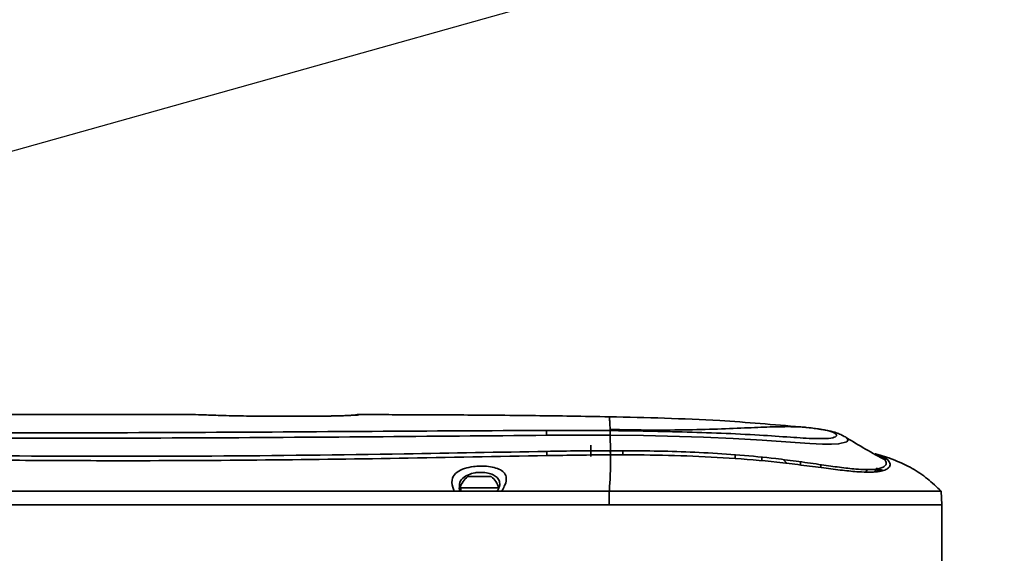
# Model space of a CAD drawing. Header units: millimetres. Extents: x -7686 to -856, y -458 to 6140.
# Tile 77 of 103: x -5568 to -5424, y 5391 to 5470. Entities that reach past the tile are written whole.
import ezdxf

# ---------------------------------------------------------------- set-up
doc = ezdxf.new("R2010")
doc.units = ezdxf.units.MM
doc.header["$LTSCALE"] = 5
doc.header["$PDSIZE"] = -1
doc.dimstyles.new('本体 安装', dxfattribs={"dimtxt": 24, "dimasz": 12, "dimexe": 7, "dimexo": 0.625, "dimtad": 1, "dimtoh": 1, "dimtxsty": 'Standard', "dimcen": 2.5, "dimclrd": 1, "dimclre": 1, "dimclrt": 4, "dimadec": 0, "dimazin": 0, "dimtfac": 1, "dimtmove": 0, "dimatfit": 3, "dimfxl": 1, "dimarcsym": 0})

# ---------------------------------------------------------------- blocks, each defined once
blk = doc.blocks.new('*D90')
at = {"color": 1, "linetype": 'Continuous', "lineweight": -2, "transparency": 16777216}
blk.add_arc((-5967.74, 5338.24), 313, 2.1968, 167.8032, dxfattribs=at)
at = {"color": 1, "linetype": 'Continuous', "transparency": 16777216}
for points in [[(-6271.71, 5403.98), (-6275.64, 5404.75), (-6275.98, 5392.59)], [(-5652.97, 5350.28), (-5656.97, 5350.2), (-5654.74, 5338.24)]]:
    blk.add_solid(points, dxfattribs=at)
at = {"layer": 'Defpoints', "color": 0, "linetype": 'Continuous', "transparency": 16777216}
for p in [(-5795.74, 5599.75), (-6875.73, 5498.34), (-6220.21, 5338.24), (-5967.74, 5338.24), (-5340.73, 5338.24)]:
    blk.add_point(p, dxfattribs=at)
at = {"color": 4, "linetype": 'Continuous', "lineweight": 20, "transparency": 16777216, "insert": (-5939.36, 5662.63), "char_height": 24, "attachment_point": 5, "rotation": 355}
blk.add_mtext('170°', dxfattribs=at)
blk = doc.blocks.new('*D92')
at = {"color": 1, "linetype": 'ByBlock', "lineweight": -2, "transparency": 16777216}
for p, q in [((-4975.19, 5617.51), (-5068.65, 5591.21)), ((-4886.56, 5617.51), (-4975.19, 5617.51)), ((-5967.74, 5338.24), (-5080.2, 5587.96))]:
    blk.add_line(p, q, dxfattribs=at)
at = {"color": 1, "linetype": 'ByBlock', "transparency": 16777216}
blk.add_solid([(-5069.19, 5593.14), (-5068.11, 5589.29), (-5080.2, 5587.96)], dxfattribs=at)
at = {"layer": 'Defpoints', "color": 0, "linetype": 'ByBlock', "transparency": 16777216}
for p in [(-5080.2, 5587.96), (-5967.74, 5338.24)]:
    blk.add_point(p, dxfattribs=at)
at = {"color": 4, "linetype": 'ByBlock', "transparency": 16777216, "insert": (-4930.56, 5630.13), "char_height": 24, "attachment_point": 5}
blk.add_mtext('R922', dxfattribs=at)

msp = doc.modelspace()

# ---------------------------------------------------------------- linework, layer by layer
at = {"linetype": 'Continuous', "lineweight": 35}
for p, q in [((-5532.849, 5411.301), (-5532.849, 5411.295)), ((-5524.467, 5411.296), (-5524.467, 5411.291)), ((-5518.731, 5411.524), (-5519.277, 5411.432)), ((-5518.891, 5411.476), (-5518.497, 5411.501)), ((-5452.613, 5409.629), (-5451.687, 5409.518)), ((-5450.814, 5409.397), (-5451.254, 5409.461)), ((-5481.517, 5409.345), (-5481.511, 5409.17)), ((-5481.511, 5409.17), (-5481.516, 5408.474)), ((-5481.501, 5408.473), (-5481.516, 5408.474)), ((-5481.511, 5409.17), (-5481.493, 5409.17)), ((-5481.493, 5409.17), (-5481.501, 5408.473)), ((-5481.501, 5408.473), (-5481.484, 5406.206)), ((-5484.351, 5407.039), (-5484.351, 5405.339)), ((-5481.499, 5406.206), (-5481.484, 5406.206)), ((-5481.499, 5406.206), (-5481.476, 5405.595)), ((-5481.484, 5406.206), (-5481.459, 5405.595)), ((-5481.459, 5405.595), (-5481.476, 5405.595)), ((-5479.671, 5406.207), (-5479.671, 5405.594)), ((-5463.119, 5405.047), (-5463.119, 5405.609)), ((-5459.207, 5405.244), (-5459.207, 5404.709)), ((-5455.467, 5404.338), (-5456.065, 5404.904)), ((-5453.499, 5404.106), (-5453.499, 5404.576)), ((-5450.531, 5404.158), (-5450.531, 5403.727)), ((-5442.402, 5403.632), (-5441.779, 5403.196)), ((-5442.402, 5403.632), (-5441.379, 5403.278)), ((-5501.873, 5402.389), (-5502.438, 5402.389)), ((-5499.039, 5402.389), (-5501.873, 5402.389)), ((-5443.695, 5403.431), (-5443.841, 5403.114)), ((-5442.459, 5403.446), (-5442.566, 5403.098)), ((-5502.641, 5400.739), (-5503.589, 5400.739)), ((-5503.489, 5400.739), (-5503.489, 5400.239)), ((-5497.889, 5400.739), (-5502.641, 5400.739)), ((-5502.461, 5400.239), (-5504.462, 5400.239)), ((-5503.489, 5400.239), (-5497.989, 5400.239)), ((-5502.461, 5400.239), (-5499.464, 5400.239)), ((-5499.464, 5400.239), (-5497.466, 5400.239)), ((-5481.661, 5398.239), (-5481.651, 5400.239)), ((-5432.738, 5398.237), (-5432.843, 5400.241)), ((-5432.739, 5398.239), (-5432.739, 5387.266))]:
    msp.add_line(p, q, dxfattribs=at)
at = {"linetype": 'Continuous', "lineweight": 35, "flags": 128}
msp.add_lwpolyline([(-5446.714, 5408.07), (-5446.509, 5407.812), (-5446.723, 5407.49), (-5447.925, 5407.212), (-5448.957, 5407.16), (-5450.29, 5407.172), (-5452.157, 5407.257), (-5454.288, 5407.399), (-5459.149, 5407.748), (-5463.435, 5408.002), (-5467.777, 5408.195), (-5476.625, 5408.423), (-5481.501, 5408.473), (-5481.501, 5408.473), (-5481.501, 5408.473)], dxfattribs=at)
at = {"linetype": 'Continuous', "lineweight": 35}
for centre, radius, start, end in [((-5456.756, 5408.171), 34.109, 178.26941, 179.49833), ((-5455.223, 5407.319), 35.653, 181.93825, 182.939), ((-5500.739, 5399.978), 2.95, 125.1663, 165.03898), ((-5500.739, 5399.978), 2.95, 14.96102, 54.8337)]:
    msp.add_arc(centre, radius, start, end, dxfattribs=at)
for points, knots in [([(-5652.934, 5411.468), (-5652.12, 5411.474), (-5647.9, 5411.505), (-5640.246, 5411.521), (-5629.857, 5411.541), (-5619.624, 5411.546), (-5609.688, 5411.546), (-5599.5, 5411.54), (-5588.719, 5411.537), (-5577.247, 5411.536), (-5565.745, 5411.538), (-5554.617, 5411.541), (-5547.318, 5411.545), (-5543.849, 5411.546)], [0, 0, 0, 0, 0.02239, 0.1160672, 0.2104864, 0.3081177, 0.3974858, 0.4837333, 0.5883132, 0.693962, 0.7992443, 0.9046209, 1, 1, 1, 1]), ([(-5532.849, 5411.295), (-5534.012, 5411.302), (-5536.417, 5411.317), (-5539.677, 5411.419), (-5542.225, 5411.511), (-5543.588, 5411.545), (-5543.85, 5411.546), (-5543.849, 5411.546), (-5543.849, 5411.546)], [0, 0, 0, 0, 0.2002876, 0.4143065, 0.6300963, 0.8457666, 0.9999965, 1, 1, 1, 1]), ([(-5524.467, 5411.296), (-5525.756, 5411.298), (-5528.55, 5411.301), (-5531.344, 5411.299), (-5532.849, 5411.298)], [0, 0, 0, 0, 0.4612451, 1, 1, 1, 1]), ([(-5524.467, 5411.291), (-5526.467, 5411.293), (-5529.261, 5411.295), (-5532.055, 5411.295), (-5532.849, 5411.295)], [0, 0, 0, 0, 0.7158548, 1, 1, 1, 1]), ([(-5518.89, 5411.458), (-5518.889, 5411.459), (-5518.874, 5411.46), (-5518.988, 5411.449), (-5519.283, 5411.431), (-5519.888, 5411.398), (-5520.78, 5411.361), (-5521.907, 5411.325), (-5523.176, 5411.302), (-5524.135, 5411.293), (-5524.632, 5411.297), (-5524.69, 5411.298)], [0, 0, 0, 0, 0.0091938, 0.0809692, 0.1936911, 0.3378987, 0.4956467, 0.6576958, 0.8188014, 0.9791507, 1, 1, 1, 1]), ([(-5518.497, 5411.501), (-5518.491, 5411.492), (-5518.48, 5411.473), (-5519.315, 5411.419), (-5520.681, 5411.356), (-5522.474, 5411.301), (-5523.811, 5411.294), (-5524.467, 5411.291)], [0, 0, 0, 0, 0.2018854, 0.4042797, 0.6060648, 0.8064856, 1, 1, 1, 1]), ([(-5518.731, 5411.524), (-5518.731, 5411.524), (-5518.73, 5411.52), (-5518.614, 5411.511), (-5518.497, 5411.501)], [0, 0, 0, 0, 0.00001363, 1, 1, 1, 1]), ([(-5518.731, 5411.524), (-5518.247, 5411.523), (-5517.251, 5411.52), (-5515.697, 5411.516), (-5513.965, 5411.51), (-5511.818, 5411.503), (-5509.151, 5411.493), (-5506.128, 5411.48), (-5502.527, 5411.459), (-5498.009, 5411.424), (-5492.745, 5411.376), (-5487.118, 5411.295), (-5483.486, 5411.226), (-5481.617, 5411.191)], [0, 0, 0, 0, 0.0391222, 0.0804914, 0.1256134, 0.179068, 0.2540362, 0.3412156, 0.4234012, 0.5451526, 0.7063477, 0.8489446, 1, 1, 1, 1]), ([(-5481.617, 5411.191), (-5481.617, 5411.191), (-5481.617, 5411.191), (-5481.606, 5410.995), (-5481.569, 5410.441), (-5481.535, 5409.717), (-5481.517, 5409.345)], [0, 0, 0, 0, 0.2296142, 0.469517, 0.72746949, 1, 1, 1, 1]), ([(-5481.617, 5411.191), (-5476.208, 5411.073), (-5466.816, 5410.869), (-5457.458, 5410.047), (-5453.49, 5409.698)], [0, 0, 0, 0, 0.5759428, 1, 1, 1, 1]), ([(-5670.849, 5409.705), (-5658.648, 5409.642), (-5629.002, 5409.491), (-5595, 5408.957), (-5555.756, 5408.784), (-5525.401, 5409.004), (-5499.406, 5409.152), (-5490.849, 5409.201)], [0, 0, 0, 0, 0.2033318, 0.4941022, 0.5667393, 0.8573904, 1, 1, 1, 1]), ([(-5481.517, 5409.345), (-5480.912, 5409.328), (-5479.7, 5409.294), (-5477.874, 5409.262), (-5474.842, 5409.232), (-5470.642, 5409.258), (-5465.599, 5409.392), (-5461.145, 5409.577), (-5457.499, 5409.728), (-5455.249, 5409.755), (-5453.962, 5409.726), (-5453.264, 5409.69), (-5452.788, 5409.65), (-5452.671, 5409.636), (-5452.613, 5409.63)], [0, 0, 0, 0, 0.0426279, 0.0852205, 0.1278847, 0.2556397, 0.3839394, 0.513044, 0.6406038, 0.765996, 0.8257154, 0.8850496, 0.9429064, 1, 1, 1, 1]), ([(-5481.493, 5409.17), (-5479.875, 5409.149), (-5476.342, 5409.103), (-5470.897, 5408.977), (-5465.174, 5408.791), (-5459.822, 5408.529), (-5455.766, 5408.246), (-5453.089, 5408.067), (-5451.061, 5407.963), (-5449.228, 5407.98), (-5448.303, 5408.218), (-5448.13, 5408.514), (-5448.461, 5408.866), (-5449.425, 5409.2), (-5450.707, 5409.384), (-5451.349, 5409.476)], [0, 0, 0, 0, 0.0926949, 0.2023417, 0.3119878, 0.4212658, 0.5130477, 0.5536441, 0.5941407, 0.657038, 0.719938, 0.7714316, 0.8230591, 0.9114549, 1, 1, 1, 1]), ([(-5451.905, 5409.545), (-5451.948, 5409.55), (-5452.098, 5409.569), (-5452.251, 5409.587), (-5452.361, 5409.6)], [0, 0, 0, 0, 0.2878429, 1, 1, 1, 1]), ([(-5451.349, 5409.476), (-5451.46, 5409.49), (-5451.572, 5409.504), (-5451.687, 5409.518), (-5451.687, 5409.518)], [0, 0, 0, 0, 0.9999461, 1, 1, 1, 1]), ([(-5446.905, 5408.228), (-5447.136, 5408.353), (-5447.634, 5408.625), (-5448.354, 5408.884), (-5449.195, 5409.119), (-5450.006, 5409.286), (-5450.59, 5409.366), (-5450.814, 5409.397)], [0, 0, 0, 0, 0.1425823, 0.3080901, 0.516912, 0.8146128, 1, 1, 1, 1]), ([(-5490.863, 5408.47), (-5499.416, 5408.398), (-5525.406, 5408.178), (-5555.756, 5407.984), (-5594.999, 5408.196), (-5628.998, 5408.788), (-5658.641, 5408.99), (-5670.838, 5409.073)], [0, 0, 0, 0, 0.1425613, 0.4332259, 0.5058794, 0.7966914, 1, 1, 1, 1]), ([(-5481.516, 5408.474), (-5483.037, 5408.476), (-5486.153, 5408.481), (-5489.269, 5408.474), (-5490.863, 5408.47)], [0, 0, 0, 0, 0.4882946, 1, 1, 1, 1]), ([(-5490.849, 5409.201), (-5489.255, 5409.201), (-5486.142, 5409.201), (-5483.029, 5409.183), (-5481.511, 5409.17), (-5481.511, 5409.17)], [0, 0, 0, 0, 0.5121599, 0.9999936, 1, 1, 1, 1]), ([(-5446.918, 5408.207), (-5446.864, 5408.188), (-5446.746, 5408.146), (-5446.726, 5408.097), (-5446.714, 5408.07)], [0, 0, 0, 0, 0.4505321, 1, 1, 1, 1]), ([(-5440.993, 5404.806), (-5441.977, 5405.34), (-5443.927, 5406.398), (-5445.842, 5407.563), (-5446.791, 5408.141)], [0, 0, 0, 0, 0.5047166, 1, 1, 1, 1]), ([(-5672.691, 5407.035), (-5672.691, 5407.035), (-5659.754, 5406.976), (-5629.352, 5406.436), (-5594.585, 5405.666), (-5563.321, 5405.375), (-5540.096, 5405.365), (-5514.255, 5405.679), (-5497.842, 5405.984), (-5490.855, 5406.113)], [0, 0, 0, 0, 0.0000003, 0.2134253, 0.5015827, 0.5736819, 0.729196, 0.8847111, 1, 1, 1, 1]), ([(-5490.828, 5405.491), (-5498.072, 5405.352), (-5519.271, 5404.943), (-5545.125, 5404.682), (-5568.107, 5404.779), (-5594.6, 5405.024), (-5629.366, 5405.878), (-5659.767, 5406.281), (-5672.699, 5406.452)], [0, 0, 0, 0, 0.1194958, 0.3497049, 0.42643, 0.4985399, 0.7866906, 1, 1, 1, 1]), ([(-5490.855, 5406.113), (-5489.296, 5406.138), (-5486.178, 5406.188), (-5483.059, 5406.2), (-5481.499, 5406.206)], [0, 0, 0, 0, 0.4997779, 1, 1, 1, 1]), ([(-5481.476, 5405.595), (-5481.476, 5405.595), (-5483.036, 5405.591), (-5486.153, 5405.564), (-5489.27, 5405.515), (-5490.828, 5405.491)], [0, 0, 0, 0, 0.0000064, 0.5001507, 1, 1, 1, 1]), ([(-5481.476, 5405.595), (-5481.471, 5405.195), (-5481.462, 5404.549), (-5481.476, 5403.45), (-5481.507, 5402.46), (-5481.555, 5401.454), (-5481.621, 5400.619), (-5481.651, 5400.239)], [0, 0, 0, 0, 0.3283407, 0.5305656, 0.7116469, 0.8686658, 1, 1, 1, 1]), ([(-5481.484, 5406.206), (-5481.484, 5406.206), (-5480.437, 5406.208), (-5475.855, 5406.198), (-5469.483, 5406.058), (-5462.412, 5405.59), (-5457.723, 5405.127), (-5453.706, 5404.615), (-5450.542, 5404.16), (-5447.715, 5403.754), (-5445.53, 5403.498), (-5443.847, 5403.401), (-5442.642, 5403.441), (-5441.751, 5403.603), (-5441.092, 5403.907), (-5440.801, 5404.338), (-5440.997, 5404.68), (-5441.085, 5404.833)], [0, 0, 0, 0, 0.00000111, 0.05818516, 0.25474736, 0.35406416, 0.45327804, 0.51960066, 0.58675624, 0.64367381, 0.70225556, 0.7455405, 0.7900056, 0.83375325, 0.87845538, 0.94544368, 1, 1, 1, 1]), ([(-5480.514, 5406.209), (-5480.821, 5406.209), (-5481.174, 5406.209), (-5481.445, 5406.149), (-5481.481, 5406.141)], [0, 0, 0, 0, 0.8681586, 1, 1, 1, 1]), ([(-5441.922, 5405.535), (-5441.706, 5405.457), (-5441.075, 5405.23), (-5440.491, 5404.717), (-5440.25, 5404.099), (-5440.547, 5403.61), (-5441.234, 5403.281), (-5442.133, 5403.092), (-5443.368, 5403.027), (-5445.066, 5403.088), (-5447.308, 5403.313), (-5450.181, 5403.681), (-5453.432, 5404.104), (-5458.062, 5404.66), (-5463.987, 5405.168), (-5471.135, 5405.506), (-5476.969, 5405.601), (-5480.41, 5405.597), (-5481.459, 5405.595)], [0, 0, 0, 0, 0.0343542, 0.1004077, 0.1607306, 0.2209634, 0.2607512, 0.3005103, 0.340368, 0.3802264, 0.4325434, 0.484951, 0.5445686, 0.6042684, 0.7189983, 0.8342572, 0.9495072, 1, 1, 1, 1]), ([(-5442.525, 5405.77), (-5442.514, 5405.767), (-5442.503, 5405.764), (-5442.493, 5405.761), (-5442.493, 5405.761)], [0, 0, 0, 0, 0.999378, 1, 1, 1, 1]), ([(-5442.486, 5405.759), (-5442.371, 5405.726), (-5441.383, 5405.442), (-5439.546, 5404.82), (-5437.075, 5403.663), (-5434.798, 5402.141), (-5433.495, 5400.873), (-5432.843, 5400.239)], [0, 0, 0, 0, 0.03196675, 0.27404794, 0.51604368, 0.75796088, 1, 1, 1, 1]), ([(-5441.085, 5404.833), (-5441.098, 5404.872), (-5441.179, 5405.119), (-5441.584, 5405.346), (-5441.923, 5405.536)], [0, 0, 0, 0, 0.1602062, 1, 1, 1, 1]), ([(-5504.462, 5400.239), (-5504.462, 5400.239), (-5504.543, 5400.452), (-5504.786, 5401.147), (-5504.847, 5402.134), (-5504.176, 5403.044), (-5503.035, 5403.609), (-5501.79, 5403.88), (-5500.56, 5403.97), (-5499.385, 5403.913), (-5498.274, 5403.685), (-5497.408, 5403.293), (-5496.864, 5402.729), (-5496.718, 5401.965), (-5496.989, 5401.119), (-5497.322, 5400.5), (-5497.466, 5400.239), (-5497.466, 5400.239)], [0, 0, 0, 0, 0.0000032, 0.0500061, 0.1716123, 0.2742943, 0.3605239, 0.4353462, 0.4880499, 0.5543624, 0.620905, 0.689567, 0.7635551, 0.8455328, 0.9387495, 0.9999968, 1, 1, 1, 1]), ([(-5497.751, 5401.184), (-5497.766, 5401.411), (-5497.798, 5401.859), (-5498.214, 5402.383), (-5498.861, 5402.766), (-5499.698, 5402.99), (-5500.583, 5403.047), (-5501.508, 5402.959), (-5502.448, 5402.694), (-5503.286, 5402.139), (-5503.725, 5401.473), (-5503.692, 5400.946), (-5503.68, 5400.764)], [0, 0, 0, 0, 0.1063666, 0.2097693, 0.3046445, 0.3956387, 0.4857402, 0.5573444, 0.6596331, 0.779136, 0.9236993, 1, 1, 1, 1]), ([(-5442.066, 5403.138), (-5442.07, 5403.158), (-5442.099, 5403.28), (-5442.336, 5403.386), (-5442.534, 5403.475)], [0, 0, 0, 0, 0.16939859, 1, 1, 1, 1]), ([(-5503.611, 5400.246), (-5503.662, 5400.394), (-5503.741, 5400.623), (-5503.728, 5400.727), (-5503.724, 5400.765)], [0, 0, 0, 0, 0.6442507, 1, 1, 1, 1]), ([(-5497.749, 5401.185), (-5497.75, 5401.14), (-5497.752, 5401.036), (-5497.884, 5400.676), (-5498.067, 5400.369), (-5498.137, 5400.25)], [0, 0, 0, 0, 0.3128446, 0.7335675, 1, 1, 1, 1]), ([(-5577.148, 5400.239), (-5573.098, 5400.239), (-5564.968, 5400.239), (-5552.875, 5400.239), (-5541.079, 5400.239), (-5529.896, 5400.239), (-5519.557, 5400.239), (-5511.173, 5400.239), (-5506.261, 5400.239), (-5504.462, 5400.239)], [0, 0, 0, 0, 0.1671436, 0.3355847, 0.4988886, 0.6537122, 0.796874, 0.9255948, 1, 1, 1, 1]), ([(-5497.466, 5400.239), (-5495.727, 5400.239), (-5492.554, 5400.239), (-5488.227, 5400.239), (-5484.7, 5400.239), (-5482.595, 5400.239), (-5481.651, 5400.239)], [0, 0, 0, 0, 0.3293625, 0.6011868, 0.8212279, 1, 1, 1, 1]), ([(-5481.661, 5398.239), (-5482.186, 5398.239), (-5483.305, 5398.239), (-5485.115, 5398.239), (-5487.186, 5398.239), (-5489.511, 5398.239), (-5493.112, 5398.239), (-5498.219, 5398.239), (-5505.137, 5398.239), (-5513.078, 5398.239), (-5522.057, 5398.239), (-5531.932, 5398.239), (-5542.529, 5398.239), (-5553.623, 5398.239), (-5565.702, 5398.239), (-5578.683, 5398.239), (-5592.263, 5398.239), (-5605.501, 5398.239), (-5618.209, 5398.239), (-5629.442, 5398.239), (-5639.432, 5398.239), (-5648.067, 5398.239), (-5656.478, 5398.239), (-5664.67, 5398.239), (-5670.137, 5398.239), (-5672.871, 5398.239)], [0, 0, 0, 0, 0.008257, 0.0176053, 0.0285371, 0.0409456, 0.0542762, 0.0853015, 0.1213187, 0.1629436, 0.2098438, 0.2620113, 0.3175586, 0.3757042, 0.4356514, 0.5066376, 0.5789952, 0.6484434, 0.714269, 0.7784887, 0.824931, 0.8713216, 0.9142607, 0.957114, 1, 1, 1, 1]), ([(-5481.661, 5398.239), (-5482.186, 5398.239), (-5483.305, 5398.239), (-5485.115, 5398.239), (-5487.186, 5398.239), (-5489.511, 5398.239), (-5493.112, 5398.239), (-5498.219, 5398.239), (-5505.137, 5398.239), (-5513.078, 5398.239), (-5522.057, 5398.239), (-5531.932, 5398.239), (-5542.529, 5398.239), (-5553.623, 5398.239), (-5565.702, 5398.239), (-5578.683, 5398.239), (-5592.263, 5398.239), (-5605.501, 5398.239), (-5618.209, 5398.239), (-5629.442, 5398.239), (-5639.432, 5398.239), (-5648.067, 5398.239), (-5656.478, 5398.239), (-5664.67, 5398.239), (-5670.137, 5398.239), (-5672.871, 5398.239)], [0, 0, 0, 0, 0.00825699, 0.01760525, 0.02853708, 0.0409456, 0.05427618, 0.08530148, 0.12131871, 0.16294359, 0.20984376, 0.2620113, 0.31755857, 0.37570423, 0.4356514, 0.50663764, 0.57899523, 0.6484434, 0.71426895, 0.77848871, 0.824931, 0.87132155, 0.91426065, 0.95711397, 1, 1, 1, 1])]:
    msp.add_open_spline(points, degree=3, knots=knots, dxfattribs=at)
for points in [[(-5481.651, 5400.239), (-5480.102, 5400.239), (-5477.005, 5400.239), (-5472.354, 5400.239), (-5467.765, 5400.239), (-5463.282, 5400.239), (-5458.954, 5400.239), (-5454.827, 5400.239), (-5450.947, 5400.239), (-5447.353, 5400.239), (-5444.086, 5400.239), (-5441.18, 5400.239), (-5438.666, 5400.239), (-5436.572, 5400.239), (-5434.917, 5400.239), (-5433.731, 5400.239), (-5432.983, 5400.239), (-5432.89, 5400.239), (-5432.843, 5400.239)], [(-5432.739, 5398.239), (-5432.785, 5398.239), (-5432.878, 5398.239), (-5433.629, 5398.239), (-5434.817, 5398.239), (-5436.476, 5398.239), (-5438.575, 5398.239), (-5441.095, 5398.239), (-5444.008, 5398.239), (-5447.283, 5398.239), (-5450.884, 5398.239), (-5454.774, 5398.239), (-5458.91, 5398.239), (-5463.248, 5398.239), (-5467.742, 5398.239), (-5472.342, 5398.239), (-5477.003, 5398.239), (-5480.108, 5398.239), (-5481.661, 5398.239)], [(-5432.739, 5398.239), (-5432.785, 5398.239), (-5432.878, 5398.239), (-5433.629, 5398.239), (-5434.817, 5398.239), (-5436.476, 5398.239), (-5438.575, 5398.239), (-5441.095, 5398.239), (-5444.008, 5398.239), (-5447.283, 5398.239), (-5450.884, 5398.239), (-5454.774, 5398.239), (-5458.91, 5398.239), (-5463.248, 5398.239), (-5467.742, 5398.239), (-5472.342, 5398.239), (-5477.003, 5398.239), (-5480.108, 5398.239), (-5481.661, 5398.239)]]:
    msp.add_open_spline(points, degree=3, dxfattribs=at)

# ---------------------------------------------------------------- dimensions: what is measured, and where the dimension line sits
at = {"color": 1, "linetype": 'Continuous', "lineweight": 20}
dim = msp.add_angular_dim_2l(base=(-5795.741, 5599.747), line1=((-5340.734, 5338.239), (-6220.21, 5338.239)), line2=((-5967.737, 5338.239), (-6875.73, 5498.343)), dimstyle='本体 安装', dxfattribs=at)
dim.commit()
dim.dimension.update_dxf_attribs({"geometry": '*D90', "text_midpoint": (-5939.357, 5662.626)})
at = {"color": 1, "linetype": 'ByBlock'}
dim = msp.add_radius_dim(center=(-5967.737, 5338.239), mpoint=(-5080.2, 5587.962), dimstyle='本体 安装', dxfattribs=at)
dim.commit()
dim.dimension.update_dxf_attribs({"geometry": '*D92', "text_midpoint": (-4930.561, 5617.509), "dimtype": 164})

doc.saveas('drawing.dxf')
